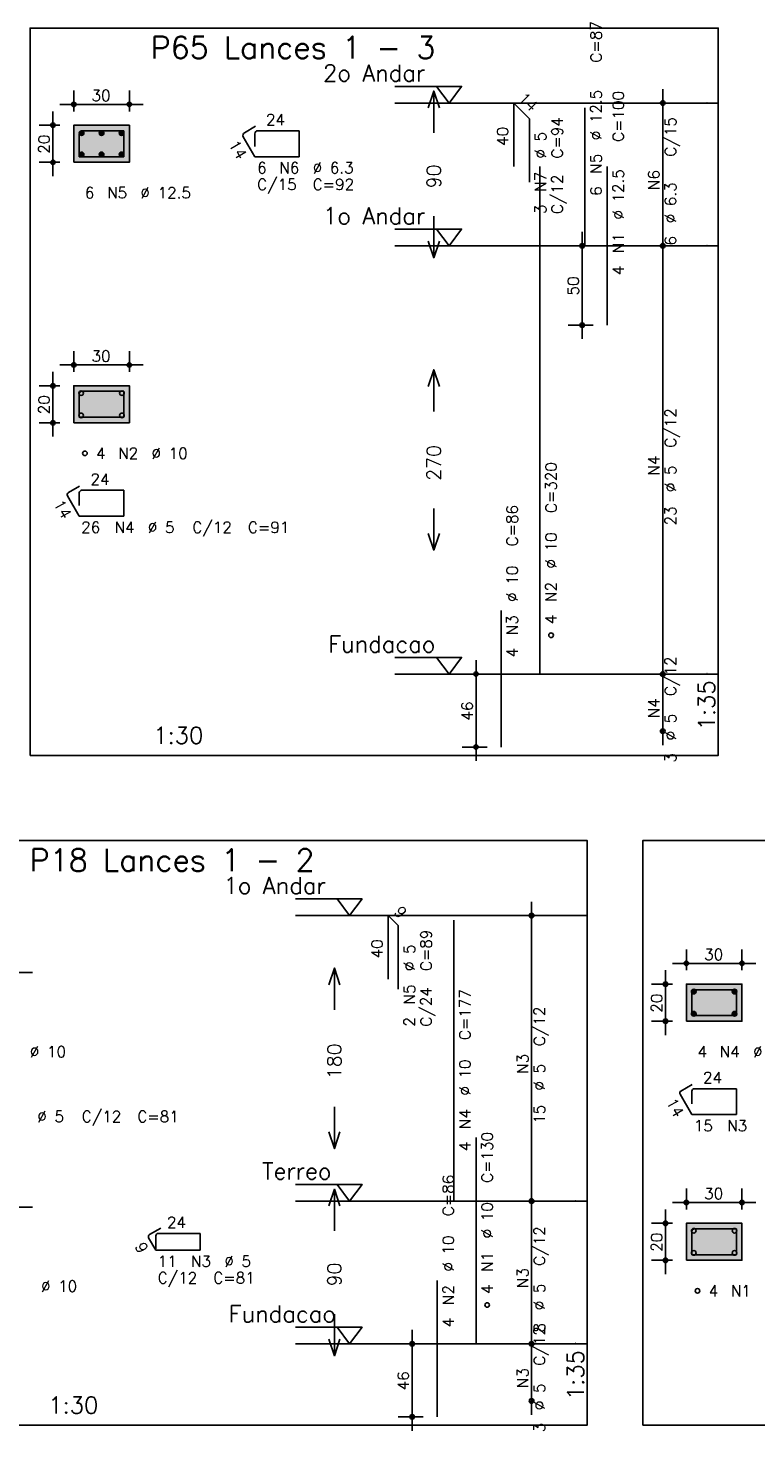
# Model space of a CAD drawing. Extents: x 0 to 119, y 0 to 84.
# Tile 9 of 20: x 44 to 57, y 43 to 68. Entities that reach past the tile are written whole.
import ezdxf

# ---------------------------------------------------------------- set-up
doc = ezdxf.new("R2010")
doc.units = 0
doc.linetypes.add('ESTILO_TQS_0002', pattern=[0.4, 0.1, -0.3])
for name, color, linetype in [('1', 1, 'CONTINUOUS'), ('2', 2, 'CONTINUOUS'), ('3', 3, 'CONTINUOUS'), ('4', 4, 'CONTINUOUS'), ('6', 6, 'CONTINUOUS'), ('7', 7, 'CONTINUOUS')]:
    doc.layers.add(name, color=color, linetype=linetype)
doc.styles.get("Standard").update_dxf_attribs({"font": 'ROMANS.SHX'})

msp = doc.modelspace()

# ---------------------------------------------------------------- linework, layer by layer
at = {"layer": '1', "linetype": 'CONTINUOUS'}
for points in [[(44.035, 55.125988), (56.42, 55.125988), (56.42, 68.225988), (44.035, 68.225988), (44.035, 55.125988)], [(50.6, 67.175988), (51.8, 67.175988), (51.575, 66.875988), (51.35, 67.175988)], [(56.42, 66.875988), (50.6, 66.875988)], [(50.6, 64.604559), (51.8, 64.604559), (51.575, 64.304559), (51.35, 64.604559)], [(56.42, 64.304559), (50.6, 64.304559)], [(50.6, 56.890273), (51.8, 56.890273), (51.575, 56.590273), (51.35, 56.890273)], [(56.42, 56.590273), (50.6, 56.590273)], [(42.045, 43.061968), (54.06, 43.061968), (54.06, 53.590539), (42.045, 53.590539), (42.045, 43.061968)], [(55.06, 43.061968), (67.075, 43.061968), (67.075, 53.590539), (55.06, 53.590539), (55.06, 43.061968)], [(48.81, 52.540539), (50.01, 52.540539), (49.785, 52.240539), (49.56, 52.540539)], [(54.06, 52.240539), (48.81, 52.240539)], [(48.81, 47.397682), (50.01, 47.397682), (49.785, 47.097682), (49.56, 47.397682)], [(54.06, 47.097682), (48.81, 47.097682)], [(48.81, 44.826253), (50.01, 44.826253), (49.785, 44.526253), (49.56, 44.826253)], [(54.06, 44.526253), (48.81, 44.526253)]]:
    msp.add_lwpolyline(points, dxfattribs=at)
at = {"layer": '1', "linetype": 'ESTILO_TQS_0002'}
for points in [[(44.82, 65.80944), (45.82, 65.80944), (45.82, 66.476107), (44.82, 66.476107), (44.82, 65.80944)], [(44.82, 61.116583), (45.82, 61.116583), (45.82, 61.78325), (44.82, 61.78325), (44.82, 61.116583)], [(55.845, 50.338277), (56.845, 50.338277), (56.845, 51.004944), (55.845, 51.004944), (55.845, 50.338277)], [(55.845, 46.031134), (56.845, 46.031134), (56.845, 46.697801), (55.845, 46.697801), (55.845, 46.031134)]]:
    msp.add_lwpolyline(points, dxfattribs=at)
at = {"layer": '2', "linetype": 'CONTINUOUS'}
for p, q in [((44.82, 66.726107), (44.82, 67.101107)), ((45.82, 66.726107), (45.82, 67.101107)), ((55.42, 64.054559), (55.42, 67.125988)), ((44.57, 66.851107), (46.07, 66.851107)), ((55.42, 66.875988), (55.42, 66.875988)), ((44.445, 65.55944), (44.445, 66.726107)), ((44.57, 66.476107), (44.195, 66.476107)), ((44.82, 66.476107), (44.82, 66.476107)), ((44.82, 66.476107), (44.82, 66.476107)), ((45.82, 66.476107), (45.82, 66.476107)), ((44.57, 65.80944), (44.195, 65.80944)), ((44.82, 65.80944), (44.82, 65.80944)), ((53.97, 64.554559), (53.97, 62.625988)), ((55.42, 56.340273), (55.42, 64.554559)), ((54.17, 64.304559), (53.72, 64.304559)), ((54.42, 64.304559), (54.42, 64.304559)), ((55.42, 64.304559), (55.42, 64.304559)), ((55.42, 64.304559), (55.42, 64.304559)), ((54.17, 62.875988), (53.72, 62.875988)), ((54.42, 62.875988), (54.42, 62.875988)), ((44.82, 62.03325), (44.82, 62.40825)), ((45.82, 62.03325), (45.82, 62.40825)), ((44.445, 60.866583), (44.445, 62.03325)), ((44.57, 62.15825), (46.07, 62.15825)), ((44.57, 61.78325), (44.195, 61.78325)), ((44.82, 61.78325), (44.82, 61.78325)), ((44.82, 61.78325), (44.82, 61.78325)), ((45.82, 61.78325), (45.82, 61.78325)), ((44.57, 61.116583), (44.195, 61.116583)), ((44.82, 61.116583), (44.82, 61.116583)), ((52.06, 55.025988), (52.06, 56.840273)), ((55.42, 55.311702), (55.42, 56.840273)), ((52.26, 56.590273), (51.81, 56.590273)), ((52.51, 56.590273), (52.51, 56.590273)), ((55.42, 56.590273), (55.42, 56.590273)), ((55.42, 56.590273), (55.42, 56.590273)), ((55.42, 55.561702), (55.42, 55.561702)), ((52.26, 55.275988), (51.81, 55.275988)), ((52.51, 55.275988), (52.51, 55.275988)), ((53.06, 46.847682), (53.06, 52.490539)), ((53.06, 52.240539), (53.06, 52.240539)), ((55.845, 51.254944), (55.845, 51.629944)), ((56.845, 51.254944), (56.845, 51.629944)), ((55.595, 51.379944), (57.095, 51.379944)), ((42.58, 51.213277), (44.08, 51.213277)), ((55.47, 50.088277), (55.47, 51.254944)), ((55.595, 51.004944), (55.22, 51.004944)), ((55.845, 51.004944), (55.845, 51.004944)), ((55.845, 51.004944), (55.845, 51.004944)), ((56.845, 51.004944), (56.845, 51.004944)), ((55.595, 50.338277), (55.22, 50.338277)), ((55.845, 50.338277), (55.845, 50.338277)), ((53.06, 44.276253), (53.06, 47.347682)), ((55.845, 46.947801), (55.845, 47.322801)), ((56.845, 46.947801), (56.845, 47.322801)), ((53.06, 47.097682), (53.06, 47.097682)), ((53.06, 47.097682), (53.06, 47.097682)), ((55.595, 47.072801), (57.095, 47.072801)), ((42.58, 46.989468), (44.08, 46.989468)), ((55.47, 45.781134), (55.47, 46.947801)), ((55.595, 46.697801), (55.22, 46.697801)), ((55.845, 46.697801), (55.845, 46.697801)), ((55.845, 46.697801), (55.845, 46.697801)), ((56.845, 46.697801), (56.845, 46.697801)), ((55.595, 46.031134), (55.22, 46.031134)), ((55.845, 46.031134), (55.845, 46.031134)), ((50.91, 42.961968), (50.91, 44.776253)), ((53.06, 43.247682), (53.06, 44.776253)), ((51.11, 44.526253), (50.66, 44.526253)), ((51.36, 44.526253), (51.36, 44.526253)), ((53.06, 44.526253), (53.06, 44.526253)), ((53.06, 44.526253), (53.06, 44.526253)), ((53.06, 43.497682), (53.06, 43.497682)), ((51.11, 43.211968), (50.66, 43.211968)), ((51.36, 43.211968), (51.36, 43.211968))]:
    msp.add_line(p, q, dxfattribs=at)
for points in [[(51.2, 66.790273), (51.3, 67.090273), (51.4, 66.790273)], [(51.3, 66.340273), (51.3, 67.090273)], [(44.82, 65.80944), (45.82, 65.80944), (45.82, 66.476107), (44.82, 66.476107), (44.82, 65.80944)], [(51.3, 64.840273), (51.3, 64.090273)], [(51.2, 64.390273), (51.3, 64.090273), (51.4, 64.390273)], [(51.2, 61.772416), (51.3, 62.072416), (51.4, 61.772416)], [(51.3, 61.322416), (51.3, 62.072416)], [(44.82, 61.116583), (45.82, 61.116583), (45.82, 61.78325), (44.82, 61.78325), (44.82, 61.116583)], [(51.3, 59.572416), (51.3, 58.822416)], [(51.2, 59.122416), (51.3, 58.822416), (51.4, 59.122416)], [(49.41, 50.99411), (49.51, 51.29411), (49.61, 50.99411)], [(49.51, 50.54411), (49.51, 51.29411)], [(55.845, 50.338277), (56.845, 50.338277), (56.845, 51.004944), (55.845, 51.004944), (55.845, 50.338277)], [(49.51, 48.79411), (49.51, 48.04411)], [(49.41, 48.34411), (49.51, 48.04411), (49.61, 48.34411)], [(49.41, 47.011968), (49.51, 47.311968), (49.61, 47.011968)], [(49.51, 46.561968), (49.51, 47.311968)], [(55.845, 46.031134), (56.845, 46.031134), (56.845, 46.697801), (55.845, 46.697801), (55.845, 46.031134)], [(49.51, 45.061968), (49.51, 44.311968)], [(49.41, 44.611968), (49.51, 44.311968), (49.61, 44.611968)]]:
    msp.add_lwpolyline(points, dxfattribs=at)
for centre, radius in [((44.82, 66.851107), 0.04), ((44.82, 66.851107), 0.02), ((45.82, 66.851107), 0.04), ((45.82, 66.851107), 0.02), ((55.42, 66.875988), 0.041625), ((55.42, 66.875988), 0.02075), ((44.445, 66.476107), 0.04), ((44.445, 66.476107), 0.02), ((44.445, 65.80944), 0.04), ((44.445, 65.80944), 0.02), ((53.97, 64.304559), 0.04), ((53.97, 64.304559), 0.02), ((55.42, 64.304559), 0.041625), ((55.42, 64.304559), 0.041625), ((55.42, 64.304559), 0.02075), ((55.42, 64.304559), 0.02075), ((53.97, 62.875988), 0.04), ((53.97, 62.875988), 0.02), ((44.82, 62.15825), 0.04), ((44.82, 62.15825), 0.02), ((45.82, 62.15825), 0.04), ((45.82, 62.15825), 0.02), ((44.445, 61.78325), 0.04), ((44.445, 61.78325), 0.02), ((44.445, 61.116583), 0.04), ((44.445, 61.116583), 0.02), ((52.06, 56.590273), 0.04), ((52.06, 56.590273), 0.02), ((55.42, 56.590273), 0.041625), ((55.42, 56.590273), 0.041625), ((55.42, 56.590273), 0.02075), ((55.42, 56.590273), 0.02075), ((55.42, 55.561702), 0.041625), ((55.42, 55.561702), 0.02075), ((52.06, 55.275988), 0.04), ((52.06, 55.275988), 0.02), ((53.06, 52.240539), 0.041625), ((53.06, 52.240539), 0.02075), ((55.845, 51.379944), 0.04), ((55.845, 51.379944), 0.02), ((56.845, 51.379944), 0.04), ((56.845, 51.379944), 0.02), ((55.47, 51.004944), 0.04), ((55.47, 51.004944), 0.02), ((55.47, 50.338277), 0.04), ((55.47, 50.338277), 0.02), ((53.06, 47.097682), 0.041625), ((53.06, 47.097682), 0.041625), ((53.06, 47.097682), 0.02075), ((53.06, 47.097682), 0.02075), ((55.845, 47.072801), 0.04), ((55.845, 47.072801), 0.02), ((56.845, 47.072801), 0.04), ((56.845, 47.072801), 0.02), ((55.47, 46.697801), 0.04), ((55.47, 46.697801), 0.02), ((55.47, 46.031134), 0.04), ((55.47, 46.031134), 0.02), ((50.91, 44.526253), 0.04), ((50.91, 44.526253), 0.02), ((53.06, 44.526253), 0.041625), ((53.06, 44.526253), 0.041625), ((53.06, 44.526253), 0.02075), ((53.06, 44.526253), 0.02075), ((53.06, 43.497682), 0.041625), ((53.06, 43.497682), 0.02075), ((50.91, 43.211968), 0.04), ((50.91, 43.211968), 0.02)]:
    msp.add_circle(centre, radius, dxfattribs=at)
for points in [[(44.82, 65.80944), (45.82, 65.80944), (45.82, 66.476107)], [(44.82, 65.80944), (45.82, 66.476107), (44.82, 66.476107)], [(44.82, 65.80944), (44.82, 66.476107), (44.82, 65.80944)], [(44.82, 61.116583), (45.82, 61.116583), (45.82, 61.78325)], [(44.82, 61.116583), (45.82, 61.78325), (44.82, 61.78325)], [(44.82, 61.116583), (44.82, 61.78325), (44.82, 61.116583)], [(55.845, 50.338277), (56.845, 50.338277), (56.845, 51.004944)], [(55.845, 50.338277), (56.845, 51.004944), (55.845, 51.004944)], [(55.845, 50.338277), (55.845, 51.004944), (55.845, 50.338277)], [(55.845, 46.031134), (56.845, 46.031134), (56.845, 46.697801)], [(55.845, 46.031134), (56.845, 46.697801), (55.845, 46.697801)], [(55.845, 46.031134), (55.845, 46.697801), (55.845, 46.031134)]]:
    msp.add_solid(points, dxfattribs=at)
at = {"layer": '3', "linetype": 'CONTINUOUS'}
for p, q in [((44.920437, 66.328566), (44.96754, 66.375669)), ((44.920443, 66.340357), (44.955787, 66.375701)), ((44.922887, 66.319231), (44.976892, 66.373236)), ((44.926921, 66.31148), (44.984647, 66.369206)), ((44.932219, 66.304992), (44.991139, 66.363912)), ((44.938708, 66.299696), (44.99644, 66.357428)), ((44.946466, 66.295669), (45.000439, 66.349642)), ((44.955782, 66.2932), (45.002928, 66.340346)), ((44.967585, 66.293218), (45.002932, 66.328564)), ((45.278771, 66.328566), (45.325873, 66.375669)), ((45.278776, 66.340357), (45.314121, 66.375701)), ((45.281221, 66.319231), (45.335225, 66.373236)), ((45.285254, 66.31148), (45.342981, 66.369206)), ((45.290552, 66.304992), (45.349472, 66.363912)), ((45.297041, 66.299696), (45.354773, 66.357428)), ((45.304799, 66.295669), (45.358772, 66.349642)), ((45.314115, 66.2932), (45.361262, 66.340346)), ((45.325918, 66.293218), (45.361265, 66.328564)), ((45.637104, 66.328566), (45.684207, 66.375669)), ((45.63711, 66.340357), (45.672454, 66.375701)), ((45.639554, 66.319231), (45.693559, 66.373236)), ((45.643588, 66.31148), (45.701314, 66.369206)), ((45.648886, 66.304992), (45.707805, 66.363912)), ((45.655374, 66.299696), (45.713106, 66.357428)), ((45.663132, 66.295669), (45.717106, 66.349642)), ((45.672448, 66.2932), (45.719595, 66.340346)), ((45.684252, 66.293218), (45.719598, 66.328564)), ((44.920437, 65.945233), (44.96754, 65.992335)), ((44.920443, 65.957023), (44.955787, 65.992368)), ((44.922887, 65.935898), (44.976892, 65.989902)), ((44.926921, 65.928146), (44.984647, 65.985873)), ((44.932219, 65.921659), (44.991139, 65.980579)), ((44.938708, 65.916363), (44.99644, 65.974095)), ((44.946466, 65.912335), (45.000439, 65.966309)), ((44.955782, 65.909866), (45.002928, 65.957013)), ((44.967585, 65.909885), (45.002932, 65.945231)), ((45.278771, 65.945233), (45.325873, 65.992335)), ((45.278776, 65.957023), (45.314121, 65.992368)), ((45.281221, 65.935898), (45.335225, 65.989902)), ((45.285254, 65.928146), (45.342981, 65.985873)), ((45.290552, 65.921659), (45.349472, 65.980579)), ((45.297041, 65.916363), (45.354773, 65.974095)), ((45.304799, 65.912335), (45.358772, 65.966309)), ((45.314115, 65.909866), (45.361262, 65.957013)), ((45.325918, 65.909885), (45.361265, 65.945231)), ((45.637104, 65.945233), (45.684207, 65.992335)), ((45.63711, 65.957023), (45.672454, 65.992368)), ((45.639554, 65.935898), (45.693559, 65.989902)), ((45.643588, 65.928146), (45.701314, 65.985873)), ((45.648886, 65.921659), (45.707805, 65.980579)), ((45.655374, 65.916363), (45.713106, 65.974095)), ((45.663132, 65.912335), (45.717106, 65.966309)), ((45.672448, 65.909866), (45.719595, 65.957013)), ((45.684252, 65.909885), (45.719598, 65.945231)), ((55.937104, 50.865736), (55.984207, 50.912839)), ((55.93711, 50.877527), (55.972454, 50.912872)), ((55.939554, 50.856402), (55.993559, 50.910406)), ((55.943588, 50.84865), (56.001314, 50.906376)), ((55.948886, 50.842163), (56.007805, 50.901082)), ((55.955374, 50.836866), (56.013106, 50.894598)), ((55.963132, 50.832839), (56.017106, 50.886812)), ((55.972448, 50.83037), (56.019595, 50.877517)), ((55.984252, 50.830388), (56.019598, 50.865735)), ((56.670437, 50.865736), (56.71754, 50.912839)), ((56.670443, 50.877527), (56.705787, 50.912872)), ((56.672887, 50.856402), (56.726892, 50.910406)), ((56.676921, 50.84865), (56.734647, 50.906376)), ((56.682219, 50.842163), (56.741139, 50.901082)), ((56.688708, 50.836866), (56.74644, 50.894598)), ((56.696466, 50.832839), (56.750439, 50.886812)), ((56.705782, 50.83037), (56.752928, 50.877517)), ((56.717585, 50.830388), (56.752932, 50.865735)), ((55.937104, 50.465736), (55.984207, 50.512839)), ((55.93711, 50.477527), (55.972454, 50.512872)), ((55.939554, 50.456402), (55.993559, 50.510406)), ((55.943588, 50.44865), (56.001314, 50.506376)), ((55.948886, 50.442163), (56.007805, 50.501082)), ((55.955374, 50.436866), (56.013106, 50.494598)), ((55.963132, 50.432839), (56.017106, 50.486812)), ((55.972448, 50.43037), (56.019595, 50.477517)), ((55.984252, 50.430388), (56.019598, 50.465735)), ((56.670437, 50.465736), (56.71754, 50.512839)), ((56.670443, 50.477527), (56.705787, 50.512872)), ((56.672887, 50.456402), (56.726892, 50.510406)), ((56.676921, 50.44865), (56.734647, 50.506376)), ((56.682219, 50.442163), (56.741139, 50.501082)), ((56.688708, 50.436866), (56.74644, 50.494598)), ((56.696466, 50.432839), (56.750439, 50.486812)), ((56.705782, 50.43037), (56.752928, 50.477517)), ((56.717585, 50.430388), (56.752932, 50.465735))]:
    msp.add_line(p, q, dxfattribs=at)
for centre in [(44.961667, 66.33444), (45.32, 66.33444), (45.678333, 66.33444), (44.961667, 65.951107), (45.32, 65.951107), (45.678333, 65.951107), (44.953333, 61.649916), (45.686667, 61.649916), (44.953333, 61.249916), (45.686667, 61.249916), (45.02, 60.566583), (53.41, 57.290273), (55.978333, 50.87161), (56.711667, 50.87161), (55.978333, 50.47161), (56.711667, 50.47161), (55.978333, 46.564468), (56.711667, 46.564468), (55.978333, 46.164468), (56.711667, 46.164468), (56.045, 45.481134), (52.26, 45.226253)]:
    msp.add_circle(centre, 0.041667, dxfattribs=at)
at = {"layer": '4', "linetype": 'CONTINUOUS'}
for p, q in [((44.919833, 66.323773), (44.919833, 65.909273)), ((44.919833, 66.323773), (44.919833, 66.09044)), ((45.205667, 66.376273), (44.972333, 66.376273)), ((45.720167, 66.376273), (44.972333, 66.376273)), ((45.720167, 65.909273), (45.720167, 66.376273)), ((44.919833, 65.909273), (45.720167, 65.909273)), ((44.92, 61.641583), (44.92, 61.216583)), ((44.92, 61.641583), (44.92, 61.40825)), ((45.195, 61.68325), (44.961667, 61.68325)), ((45.72, 61.68325), (44.961667, 61.68325)), ((45.72, 61.216583), (45.72, 61.68325)), ((44.92, 61.216583), (45.72, 61.216583)), ((55.945, 50.863277), (55.945, 50.438277)), ((55.945, 50.863277), (55.945, 50.629944)), ((56.22, 50.904944), (55.986667, 50.904944)), ((56.745, 50.904944), (55.986667, 50.904944)), ((56.745, 50.438277), (56.745, 50.904944)), ((55.945, 50.438277), (56.745, 50.438277)), ((55.945, 46.556134), (55.945, 46.131134)), ((55.945, 46.556134), (55.945, 46.322801)), ((56.22, 46.597801), (55.986667, 46.597801)), ((56.745, 46.597801), (55.986667, 46.597801)), ((56.745, 46.131134), (56.745, 46.597801)), ((55.945, 46.131134), (56.745, 46.131134))]:
    msp.add_line(p, q, dxfattribs=at)
for centre, radius in [((44.972333, 66.323773), 0.0525), ((44.972333, 66.323773), 0.0525), ((44.961667, 61.641583), 0.041667), ((44.961667, 61.641583), 0.041667), ((55.986667, 50.863277), 0.041667), ((55.986667, 50.863277), 0.041667), ((55.986667, 46.556134), 0.041667), ((55.986667, 46.556134), 0.041667)]:
    msp.add_arc(centre, radius, 90, 180, dxfattribs=at)
at = {"layer": '6', "linetype": 'CONTINUOUS'}
for p, q in [((52.73716, 65.73313), (52.73716, 66.875988)), ((52.73716, 66.875988), (53.020003, 66.593145)), ((54.02, 64.304559), (54.02, 66.790273)), ((53.020003, 66.593145), (53.020003, 65.450288)), ((47.870917, 66.268241), (48.078167, 65.909273)), ((48.092206, 66.456624), (47.890133, 66.339957)), ((48.078167, 66.323773), (48.078167, 66.09044)), ((48.8785, 66.376273), (48.130667, 66.376273)), ((48.8785, 65.909273), (48.8785, 66.376273)), ((48.078167, 65.909273), (48.8785, 65.909273)), ((53.21, 56.590273), (53.21, 65.73313)), ((54.42, 62.875988), (54.42, 65.73313)), ((44.924824, 59.974895), (44.722751, 59.858228)), ((44.7075, 59.80131), (44.92, 59.43325)), ((44.92, 59.85825), (44.92, 59.624916)), ((45.72, 59.899916), (44.961667, 59.899916)), ((45.72, 59.43325), (45.72, 59.899916)), ((44.92, 59.43325), (45.72, 59.43325)), ((52.51, 55.275988), (52.51, 57.73313)), ((50.478174, 51.097682), (50.478174, 52.240539)), ((50.478174, 52.240539), (50.660002, 52.058712)), ((51.66, 47.097682), (51.66, 52.154825)), ((50.660002, 52.058712), (50.660002, 50.915854)), ((55.949824, 49.196589), (55.747751, 49.079922)), ((55.945, 49.079944), (55.945, 48.84661)), ((56.745, 49.12161), (55.986667, 49.12161)), ((56.745, 48.654944), (56.745, 49.12161)), ((55.7325, 49.023005), (55.945, 48.654944)), ((55.945, 48.654944), (56.745, 48.654944)), ((52.06, 44.526253), (52.06, 48.240539)), ((46.384824, 46.611775), (46.182751, 46.495109)), ((46.1675, 46.438191), (46.296667, 46.214468)), ((46.296667, 46.472801), (46.296667, 46.239468)), ((47.096667, 46.514468), (46.338333, 46.514468)), ((47.096667, 46.214468), (47.096667, 46.514468)), ((46.296667, 46.214468), (47.096667, 46.214468)), ((51.36, 43.211968), (51.36, 45.66911))]:
    msp.add_line(p, q, dxfattribs=at)
for centre, radius, start, end in [((47.916383, 66.294491), 0.0525, 120, 210), ((48.130667, 66.323773), 0.0525, 90, 180), ((44.743584, 59.822144), 0.041667, 120, 210), ((44.961667, 59.85825), 0.041667, 90, 180), ((55.768584, 49.043838), 0.041667, 120, 210), ((55.986667, 49.079944), 0.041667, 90, 180), ((46.203584, 46.459024), 0.041667, 120, 210), ((46.338333, 46.472801), 0.041667, 90, 180)]:
    msp.add_arc(centre, radius, start, end, dxfattribs=at)

# ---------------------------------------------------------------- texts
at = {"layer": '1', "linetype": 'CONTINUOUS'}
for s, p in [(' 2o Andar', (49.1, 67.265988)), (' 1o Andar', (49.1, 64.694559)), ('Fundacao', (49.4, 56.980273)), (' 1o Andar', (47.31, 52.630539)), ('Terreo', (48.21, 47.487682)), ('Fundacao', (47.61, 44.916253))]:
    msp.add_text(s, height=0.3, dxfattribs=at).set_placement(p)
at = {"layer": '2', "linetype": 'CONTINUOUS'}
for s, height, rotation, p in [('C=87', 0.2, 90, (54.32, 67.604559)), ('14', 0.2, 315, (52.807871, 66.946698)), ('%%c 12.5', 0.2, 90, (54.32, 66.204559)), ('C=100', 0.2, 90, (54.72, 66.175988)), ('20', 0.2, 90, (44.385, 65.962773)), ('40', 0.2, 90, (52.63716, 66.104559)), ('%%c 5', 0.2, 90, (53.32, 65.875988)), ('C=94', 0.2, 90, (53.62, 65.875988)), ('C/15', 0.2, 90, (55.66, 65.910273)), ('14', 0.2, 300, (47.601609, 66.134695)), ('N5', 0.2, 90, (54.32, 65.604559)), ('90', 0.25, 90, (51.425, 65.340273)), ('N7', 0.2, 90, (53.32, 65.275988)), ('%%c 12.5', 0.2, 90, (54.72, 64.775988)), ('N6', 0.2, 90, (55.36, 65.310273)), ('C/12', 0.2, 90, (53.62, 64.875988)), ('6', 0.2, 90, (54.32, 65.204559)), ('%%c 6.3', 0.2, 90, (55.66, 64.710273)), ('3', 0.2, 90, (53.32, 64.875988)), ('N1', 0.2, 90, (54.72, 64.175988)), ('6', 0.2, 90, (55.66, 64.310273)), ('4', 0.2, 90, (54.72, 63.775988)), ('50', 0.2, 90, (53.91, 63.410273)), ('20', 0.2, 90, (44.385, 61.269916)), ('C/12', 0.2, 90, (55.66, 60.667416)), ('270', 0.25, 90, (51.425, 60.072416)), ('N4', 0.2, 90, (55.36, 60.167416)), ('C=320', 0.2, 90, (53.51, 59.490273)), ('%%c 5', 0.2, 90, (55.66, 59.867416)), ('14', 0.2, 300, (44.443526, 59.658527)), ('C=86', 0.2, 90, (52.81, 58.890273)), ('23', 0.2, 90, (55.66, 59.267416)), ('%%c 10', 0.2, 90, (53.51, 58.490273)), ('%%c 10', 0.2, 90, (52.81, 57.890273)), ('N2', 0.2, 90, (53.51, 57.890273)), ('N3', 0.2, 90, (52.81, 57.290273)), ('4', 0.2, 90, (53.51, 57.490273)), ('4', 0.2, 90, (52.81, 56.890273)), ('C/12', 0.2, 90, (55.66, 56.195988)), ('N4', 0.2, 90, (55.36, 55.795988)), ('1:35', 0.3, 90, (56.36, 55.575988)), ('46', 0.2, 90, (52, 55.75313)), ('%%c 5', 0.2, 90, (55.66, 55.395988)), ('3', 0.2, 90, (55.66, 54.995988)), ('9', 0.2, 315, (50.569088, 52.291047)), ('C=89', 0.2, 90, (51.26, 51.240539)), ('40', 0.2, 90, (50.378174, 51.46911)), ('%%c 5', 0.2, 90, (50.96, 51.240539)), ('N5', 0.2, 90, (50.96, 50.640539)), ('C/24', 0.2, 90, (51.26, 50.240539)), ('C=177', 0.2, 90, (51.96, 49.997682)), ('20', 0.2, 90, (55.41, 50.49161)), ('2', 0.2, 90, (50.96, 50.240539)), ('C/12', 0.2, 90, (53.3, 49.88911)), ('180', 0.25, 90, (49.635, 49.29411)), ('N3', 0.2, 90, (53, 49.38911)), ('%%c 10', 0.2, 90, (51.96, 48.997682)), ('%%c 5', 0.2, 90, (53.3, 49.08911)), ('14', 0.2, 300, (55.468526, 48.880221)), ('N4', 0.2, 90, (51.96, 48.397682)), ('15', 0.2, 90, (53.3, 48.48911)), ('4', 0.2, 90, (51.96, 47.997682)), ('C=130', 0.2, 90, (52.36, 47.426253)), ('C=86', 0.2, 90, (51.66, 46.826253)), ('%%c 10', 0.2, 90, (52.36, 46.426253)), ('9', 0.2, 300, (45.911859, 46.280974)), ('%%c 10', 0.2, 90, (51.66, 45.826253)), ('C/12', 0.2, 90, (53.3, 45.931968)), ('20', 0.2, 90, (55.41, 46.184468)), ('N1', 0.2, 90, (52.36, 45.826253)), ('90', 0.25, 90, (49.635, 45.561968)), ('N3', 0.2, 90, (53, 45.531968)), ('N2', 0.2, 90, (51.66, 45.226253)), ('4', 0.2, 90, (52.36, 45.426253)), ('%%c 5', 0.2, 90, (53.3, 45.131968)), ('4', 0.2, 90, (51.66, 44.826253)), ('8', 0.2, 90, (53.3, 44.731968)), ('C/12', 0.2, 90, (53.3, 44.131968)), ('1:35', 0.3, 90, (54, 43.511968)), ('N3', 0.2, 90, (53, 43.731968)), ('46', 0.2, 90, (50.85, 43.68911)), ('%%c 5', 0.2, 90, (53.3, 43.331968)), ('3', 0.2, 90, (53.3, 42.931968))]:
    msp.add_text(s, height=height, rotation=rotation, dxfattribs=at).set_placement(p)
for s, height, p in [('30', 0.2, (45.14, 66.911107)), ('3', 0.01, (56.21, 66.875988)), ('24', 0.2, (48.278333, 66.476273)), ('6', 0.2, (48.12, 65.60944)), ('N6', 0.2, (48.52, 65.60944)), ('%%c 6.3', 0.2, (49.12, 65.60944)), ('C/15', 0.2, (48.12, 65.30944)), ('C=92', 0.2, (49.12, 65.30944)), ('6', 0.2, (45.02, 65.15944)), ('N5', 0.2, (45.42, 65.15944)), ('%%c 12.5', 0.2, (46.02, 65.15944)), ('2', 0.01, (56.21, 64.304559)), ('30', 0.2, (45.14, 62.21825)), ('4', 0.2, (45.22, 60.466583)), ('N2', 0.2, (45.62, 60.466583)), ('%%c 10', 0.2, (46.22, 60.466583)), ('24', 0.2, (45.12, 59.999916)), ('26', 0.2, (44.953333, 59.13325)), ('N4', 0.2, (45.553333, 59.13325)), ('%%c 5', 0.2, (46.153333, 59.13325)), ('C/12', 0.2, (46.953333, 59.13325)), ('C=91', 0.2, (47.953333, 59.13325)), ('0', 0.01, (56.21, 56.590273)), ('1:30', 0.3, (46.2525, 55.335988)), ('2', 0.01, (53.85, 52.240539)), ('30', 0.2, (56.165, 51.439944)), ('%%c 10', 0.2, (44.03, 49.688277)), ('4', 0.2, (56.045, 49.688277)), ('N4', 0.2, (56.445, 49.688277)), ('%%c 10', 0.2, (57.045, 49.688277)), ('24', 0.2, (56.145, 49.22161)), ('%%c 5', 0.2, (44.163333, 48.52161)), ('C/12', 0.2, (44.963333, 48.52161)), ('C=81', 0.2, (45.963333, 48.52161)), ('15', 0.2, (55.978333, 48.354944)), ('N3', 0.2, (56.578333, 48.354944)), ('30', 0.2, (56.165, 47.132801)), ('1', 0.01, (53.85, 47.097682)), ('24', 0.2, (46.496667, 46.614468)), ('11', 0.2, (46.33, 45.914468)), ('N3', 0.2, (46.93, 45.914468)), ('%%c 5', 0.2, (47.53, 45.914468)), ('C/12', 0.2, (46.33, 45.614468)), ('C=81', 0.2, (47.33, 45.614468)), ('%%c 10', 0.2, (44.23, 45.464468)), ('4', 0.2, (56.245, 45.381134)), ('N1', 0.2, (56.645, 45.381134)), ('0', 0.01, (53.85, 44.526253)), ('1:30', 0.3, (44.3625, 43.271968))]:
    msp.add_text(s, height=height, dxfattribs=at).set_placement(p)
at = {"layer": '7', "linetype": 'CONTINUOUS'}
for s, p in [('P65 Lances 1 - 3', (46.2025, 67.675988)), ('P18 Lances 1 - 2', (44.0275, 53.040539))]:
    msp.add_text(s, height=0.4, dxfattribs=at).set_placement(p)

doc.saveas('drawing.dxf')
